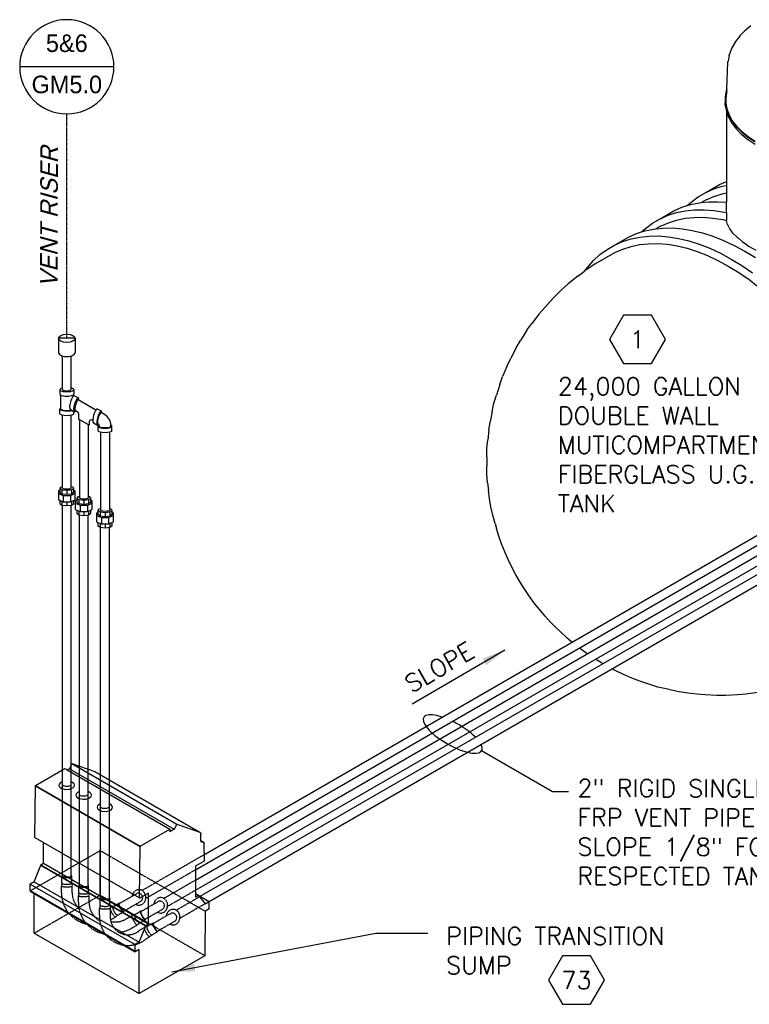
# Model space of a CAD drawing. Extents: x -19547 to -11561, y 2096 to 5601.
# Tile 98 of 168: x -14397 to -14024, y 2593 to 3097. Entities that reach past the tile are written whole.
import ezdxf
from ezdxf.enums import TextEntityAlignment as Align

# ---------------------------------------------------------------- set-up
doc = ezdxf.new("R2010")
doc.units = 0
doc.header["$MEASUREMENT"] = 0
doc.linetypes.add('CENTER1', pattern=[0.6625, 0.5, -0.075, 0.0125, -0.075])
doc.linetypes.add('HIDDEN2', pattern=[0.28125, 0.1875, -0.09375])
doc.layers.get('0').update_dxf_attribs({"linetype": 'CONTINUOUS'})
doc.layers.get('DEFPOINTS').update_dxf_attribs({"linetype": 'CONTINUOUS'})
for name, color, linetype in [('CENTERLINE', 3, 'CENTER1'), ('PIPING-VENT-ISO', 3, 'CONTINUOUS'), ('TAG', 3, 'CONTINUOUS'), ('TANK-SLOPE', 2, 'CONTINUOUS'), ('TEXT', 3, 'CONTINUOUS')]:
    doc.layers.add(name, color=color, linetype=linetype)
doc.styles.add('ISO1', font='SIMPFRAC.shx', dxfattribs={"width": 0.85, "oblique": 15})
doc.styles.add('SIMPFRAC', font='simpfrac')
doc.styles.add('SIMPLEX', font='simplex')
doc.dimstyles.new('DIM96', dxfattribs={"dimscale": 96, "dimtxt": 0.125, "dimasz": 0.125, "dimexe": 0.0625, "dimexo": 0.0625, "dimgap": 0.0625, "dimtad": 1, "dimdec": 4, "dimzin": 3, "dimdsep": 46, "dimlunit": 4, "dimtxsty": 'SIMPLEX', "dimcen": 0, "dimdle": 0.0625, "dimclrd": 3, "dimclre": 3, "dimclrt": 3, "dimadec": 0, "dimazin": 0, "dimtfac": 1, "dimtdec": 4, "dimtmove": 2, "dimatfit": 3, "dimfxl": 1, "dimfrac": 2, "dimtolj": 1, "dimtzin": 0, "dimarcsym": 0})

# ---------------------------------------------------------------- blocks, each defined once
blk = doc.blocks.new('HEX')
at = {"color": 3}
blk.add_lwpolyline([(-0.0577, 0.1), (-0.1155, 0), (-0.0577, -0.1), (0.0577, -0.1), (0.1155, 0), (0.0577, 0.1)], close=True, dxfattribs=at)
at = {"color": 3, "style": 'SIMPLEX'}
blk.add_attdef('D#', text='', height=0.08, dxfattribs=at).set_placement((0, 0), align=Align.MIDDLE)
blk = doc.blocks.new('KEY-DETAIL')
blk.add_line((-0.1911, 0), (0.1911, 0))
blk.add_circle((0, 0), 0.1911)
at = {"style": 'SIMPFRAC'}
for tag, p in [('DETAIL', (0, 0.1314)), ('SHEET', (0, -0.0358))]:
    blk.add_attdef(tag, text='', height=0.0781, dxfattribs=at).set_placement(p, align=Align.TOP_CENTER)
blk = doc.blocks.new('A$C17DD2323')
for p, q in [((-34.48, 117.87), (-35.8, 115.21)), ((-34.48, 117.87), (-22.7, 113.73)), ((-34.48, 117.87), (19.26, 86.85)), ((-53.19, 106.58), (-38.12, 115.28)), ((-38.12, 115.28), (-36.9, 114.58)), ((-35.8, 115.21), (-36.9, 114.58)), ((-36.9, 114.58), (15.62, 84.25)), ((-35.8, 115.21), (17.94, 84.19)), ((-22.7, 113.73), (-22.62, 113.69)), ((-22.7, 113.73), (31.04, 82.7)), ((-22.62, 113.69), (31.12, 82.67)), ((-53.54, 80.05), (-53.19, 106.38)), ((-53.19, 106.38), (-53.19, 106.58)), ((-53.19, 106.58), (0.55, 75.56)), ((-53.19, 106.38), (0.55, 75.35)), ((19.26, 86.85), (17.94, 84.19)), ((19.26, 86.85), (31.04, 82.7)), ((0.55, 75.56), (15.62, 84.25)), ((15.62, 84.25), (15.62, 82.85)), ((17.94, 84.19), (15.62, 82.85)), ((31.04, 82.7), (31.12, 82.67)), ((31.12, 82.67), (31.2, 82.62)), ((31.2, 82.62), (31.27, 82.57)), ((31.27, 82.57), (31.33, 82.5)), ((31.33, 82.5), (31.39, 82.43)), ((31.39, 82.43), (31.43, 82.35)), ((31.43, 82.35), (31.48, 82.26)), ((31.48, 82.26), (31.51, 82.16)), ((31.51, 82.16), (31.54, 82.06)), ((31.52, 78.45), (31.57, 81.71)), ((31.54, 82.06), (31.56, 81.95)), ((31.56, 81.95), (31.57, 81.83)), ((31.57, 81.83), (31.57, 81.71)), ((-53.54, 80.05), (-49.01, 77.43)), ((-49.01, 66.81), (-49.01, 77.43)), ((-49.01, 77.43), (0.2, 49.02)), ((31.51, 78), (31.52, 78.45)), ((31.51, 78), (33.28, 77.44)), ((31.52, 78.45), (33.28, 77.44)), ((33.02, 76.91), (33.28, 77.44)), ((33.02, 76.91), (33.33, 67.94)), ((0.2, 49.02), (0.55, 75.35)), ((0.55, 75.35), (0.55, 75.56)), ((0.55, 75.35), (0.56, 75.15)), ((0.55, 75.15), (0.55, 75.35)), ((0.56, 75.15), (0.55, 75.15)), ((0.55, 75.15), (0.56, 75.15)), ((0.55, 75.15), (0.55, 75.15)), ((-53.79, 57.33), (-50.43, 65.76)), ((-50.43, 65.99), (-49.01, 66.81)), ((-50.43, 65.78), (-50.43, 65.99)), ((-50.43, 65.99), (3.31, 34.96)), ((-50.43, 65.76), (-50.43, 65.78)), ((-50.43, 65.78), (3.31, 34.76)), ((-50.43, 65.76), (3.31, 34.73)), ((-49.01, 66.81), (4.73, 35.78)), ((33.33, 67.94), (28.77, 65.3)), ((28.77, 65.3), (28.78, 51.3)), ((-53.79, 57.33), (-55.87, 56.13)), ((-55.86, 52.77), (-55.87, 56.13)), ((-55.87, 56.13), (-2.13, 25.1)), ((-53.79, 57.33), (-0.05, 26.3)), ((-55.86, 52.77), (-55.86, 52.45)), ((-55.86, 52.77), (-2.12, 21.74)), ((-55.86, 52.45), (-53.76, 51.23)), ((-53.74, 31.03), (-53.76, 51.23)), ((-53.76, 51.23), (-2.12, 21.42)), ((4.73, 51.43), (0.38, 48.92)), ((4.73, 35.78), (4.73, 51.43)), ((28.78, 51.3), (35.83, 47.23)), ((28.78, 51.3), (28.78, 51.25)), ((28.78, 51.25), (30.4, 50.31)), ((28.78, 51.25), (28.78, 49.38)), ((0.38, 48.92), (0.2, 49.02)), ((30.4, 50.31), (28.78, 49.38)), ((30.4, 50.31), (33.75, 46.03)), ((33.75, 46.03), (35.83, 47.23)), ((35.83, 43.47), (35.83, 47.23)), ((33.71, 42.24), (33.68, 19.37)), ((35.83, 43.47), (33.71, 42.24)), ((3.31, 34.96), (4.73, 35.78)), ((-53.74, 31.03), (0, 0)), ((-0.05, 26.3), (3.31, 34.73)), ((3.31, 34.76), (3.31, 34.96)), ((3.31, 34.73), (3.31, 34.76)), ((-0.05, 26.3), (-2.13, 25.1)), ((-2.12, 21.74), (-2.13, 25.1)), ((-0.02, 22.63), (-2.12, 21.42)), ((-2.12, 21.74), (-2.12, 21.42)), ((0, 0), (-0.02, 22.63)), ((33.68, 19.37), (0, 0))]:
    blk.add_line(p, q)
at = {"color": 252, "linetype": 'HIDDEN2'}
for p, q in [((-55.86, 52.67), (-20.06, 73.27)), ((-20.06, 50.4), (-20.06, 73.27)), ((33.68, 42.24), (-20.06, 73.27)), ((-53.74, 31.03), (-20.06, 50.4)), ((33.68, 19.37), (-20.06, 50.4))]:
    blk.add_line(p, q, dxfattribs=at)
blk = doc.blocks.new('8-10 TANKS')
for p, q in [((-180.09, 35.91), (-181.63, 34.69)), ((-182.98, 33.33), (-184.04, 31.95)), ((-182.98, 33.33), (-182.93, 33.38)), ((-181.63, 34.69), (-182.93, 33.38)), ((-185.02, 30.25), (-184.98, 30.31)), ((-184.17, 31.76), (-184.98, 30.31)), ((-184.17, 31.76), (-184.13, 31.82)), ((-184.13, 31.82), (-184.09, 31.89)), ((-184.09, 31.89), (-184.04, 31.95)), ((-185.68, 28.38), (-185.96, 26.86)), ((-185.68, 28.38), (-185.67, 28.46)), ((-185.67, 28.46), (-185.65, 28.53)), ((-185.65, 28.53), (-185.63, 28.61)), ((-185.63, 28.61), (-185.6, 28.68)), ((-185.08, 30.1), (-185.6, 28.68)), ((-185.08, 30.1), (-185.05, 30.17)), ((-185.05, 30.17), (-185.02, 30.25)), ((-186.27, 19.75), (-185.98, 26.7)), ((-185.98, 26.7), (-185.97, 26.78)), ((-185.97, 26.78), (-185.96, 26.86)), ((-186.43, 19.33), (-186.71, 17.76)), ((-186.71, 17.76), (-186.71, 16.19)), ((-186.3, 19.13), (-186.55, 17.76)), ((-186.55, 17.76), (-186.55, 16.2)), ((-186.27, 19.75), (-186.43, 19.33)), ((-186.36, 17.75), (-186.3, 19.13)), ((-186.3, 19.13), (-186.27, 19.75)), ((-186.71, 16.19), (-186.43, 14.63)), ((-186.67, 15.59), (-186.71, 16.19)), ((-186.67, 15.57), (-186.67, 15.59)), ((-186.67, 15.57), (-186.39, 14.02)), ((-186.55, 16.2), (-186.27, 14.64)), ((-186.43, 14.63), (-185.86, 13.09)), ((-186.39, 14.02), (-186.39, 14.02)), ((-186.39, 14.02), (-186.39, 14)), ((-186.39, 14.02), (-186.39, -3.93)), ((-186.38, 13.98), (-186.39, 14)), ((-186.38, 13.98), (-185.81, 12.44)), ((-186.27, 14.64), (-185.7, 13.11)), ((-185.86, 13.09), (-185.02, 11.59)), ((-185.7, 13.11), (-184.87, 11.62)), ((-185.8, 12.42), (-185.81, 12.44)), ((-185.8, 12.42), (-184.96, 10.92)), ((-185.02, 11.59), (-183.91, 10.15)), ((-184.94, 10.9), (-184.96, 10.92)), ((-184.94, 10.9), (-183.84, 9.47)), ((-184.87, 11.62), (-183.76, 10.2)), ((-183.91, 10.15), (-182.55, 8.79)), ((-183.76, 10.2), (-182.41, 8.84)), ((-183.84, 9.47), (-182.48, 8.11)), ((-182.55, 8.79), (-180.95, 7.52)), ((-182.46, 8.09), (-182.48, 8.11)), ((-182.46, 8.09), (-180.87, 6.82)), ((-182.41, 8.84), (-180.82, 7.58)), ((-180.82, 7.58), (-179.01, 6.41)), ((-180.95, 7.52), (-179.12, 6.35)), ((-180.85, 6.81), (-180.87, 6.82)), ((-180.85, 6.81), (-179.03, 5.65)), ((-191.69, -6.75), (-188.16, -4.71)), ((-188.16, -4.71), (-186.39, -3.93)), ((-187.47, -5.16), (-186.39, -4.93)), ((-186.39, -3.93), (-186.39, -4.93)), ((-186.39, -4.93), (-186.39, -6.86)), ((-193.63, -7.87), (-191.69, -6.75)), ((-191.69, -6.75), (-189.64, -5.85)), ((-189.64, -5.85), (-187.47, -5.16)), ((-189.58, -7.75), (-187.48, -7.08)), ((-187.48, -7.08), (-186.39, -6.86)), ((-186.39, -6.86), (-186.39, -9.27)), ((-196.46, -10.12), (-195.44, -9.19)), ((-196.46, -10.12), (-195.61, -9.85)), ((-195.61, -9.85), (-193.34, -9.38)), ((-195.44, -9.19), (-193.63, -7.87)), ((-193.34, -9.38), (-192.77, -9.32)), ((-191.58, -8.63), (-192.77, -9.32)), ((-192.77, -9.32), (-190.99, -9.13)), ((-191.58, -8.63), (-189.58, -7.75)), ((-190.99, -9.13), (-188.55, -9.11)), ((-188.55, -9.11), (-186.39, -9.27)), ((-186.39, -11.91), (-186.39, -9.27)), ((-203.36, -13.49), (-199.82, -11.44)), ((-203.36, -13.49), (-201.3, -12.58)), ((-201.3, -12.58), (-199.14, -11.89)), ((-199.82, -11.44), (-197.77, -10.54)), ((-199.14, -11.89), (-196.88, -11.42)), ((-197.77, -10.54), (-196.46, -10.12)), ((-196.88, -11.42), (-194.52, -11.17)), ((-194.52, -11.17), (-192.08, -11.15)), ((-192.08, -11.15), (-189.57, -11.34)), ((-189.57, -11.34), (-186.99, -11.76)), ((-186.99, -11.76), (-186.39, -11.91)), ((-186.39, -11.91), (-186.39, -13.88)), ((-207.1, -15.93), (-205.29, -14.6)), ((-205.29, -14.6), (-203.36, -13.49)), ((-203.25, -15.37), (-201.25, -14.49)), ((-201.25, -14.49), (-199.15, -13.82)), ((-199.15, -13.82), (-196.95, -13.36)), ((-196.95, -13.36), (-194.65, -13.12)), ((-194.65, -13.12), (-192.28, -13.1)), ((-192.28, -13.1), (-189.84, -13.29)), ((-189.84, -13.29), (-187.33, -13.69)), ((-187.33, -13.69), (-186.38, -13.92)), ((-186.38, -13.92), (-186.39, -13.88)), ((-186.11, -14.96), (-186.38, -13.92)), ((-186.05, -15.05), (-186.11, -14.96)), ((-185.55, -16.05), (-186.05, -15.05)), ((-211.49, -18.18), (-209.44, -17.28)), ((-209.44, -17.28), (-208.12, -16.86)), ((-208.12, -16.86), (-207.1, -15.93)), ((-208.12, -16.86), (-207.27, -16.59)), ((-207.27, -16.59), (-205.01, -16.12)), ((-205.01, -16.12), (-204.44, -16.06)), ((-203.25, -15.37), (-204.44, -16.06)), ((-204.44, -16.06), (-202.65, -15.87)), ((-202.65, -15.87), (-200.21, -15.84)), ((-200.21, -15.84), (-197.7, -16.04)), ((-197.7, -16.04), (-195.13, -16.45)), ((-195.13, -16.45), (-192.5, -17.09)), ((-192.5, -17.09), (-189.83, -17.94)), ((-184.98, -16.76), (-185.55, -16.05)), ((-184.72, -17.14), (-184.98, -16.76)), ((-184.72, -17.14), (-183.62, -18.23)), ((-215.03, -20.22), (-211.49, -18.18)), ((-215.03, -20.22), (-212.97, -19.32)), ((-212.97, -19.32), (-210.81, -18.63)), ((-210.81, -18.63), (-208.54, -18.16)), ((-210.81, -20.56), (-208.61, -20.1)), ((-208.61, -20.1), (-206.32, -19.86)), ((-208.54, -18.16), (-206.19, -17.91)), ((-206.32, -19.86), (-203.95, -19.83)), ((-206.19, -17.91), (-203.75, -17.88)), ((-203.95, -19.83), (-201.5, -20.02)), ((-203.75, -17.88), (-201.24, -18.08)), ((-201.5, -20.02), (-199, -20.43)), ((-201.24, -18.08), (-198.66, -18.5)), ((-198.66, -18.5), (-196.03, -19.13)), ((-196.03, -19.13), (-193.36, -19.98)), ((-193.36, -19.98), (-190.66, -21.05)), ((-189.83, -17.94), (-187.12, -19.01)), ((-187.12, -19.01), (-184.4, -20.29)), ((-183.62, -18.23), (-183.4, -18.4)), ((-183.4, -18.4), (-182.27, -19.35)), ((-182.27, -19.35), (-181.33, -19.98)), ((-181.33, -19.98), (-180.69, -20.46)), ((-220.45, -24.19), (-218.77, -22.67)), ((-219.99, -25.04), (-214.92, -22.11)), ((-218.77, -22.67), (-216.96, -21.34)), ((-216.96, -21.34), (-215.03, -20.22)), ((-214.92, -22.11), (-212.92, -21.23)), ((-212.92, -21.23), (-210.81, -20.56)), ((-199, -20.43), (-196.44, -21.05)), ((-196.44, -21.05), (-193.84, -21.87)), ((-193.84, -21.87), (-191.21, -22.91)), ((-190.66, -21.05), (-187.93, -22.33)), ((-187.93, -22.33), (-185.2, -23.81)), ((-184.4, -20.29), (-181.66, -21.77)), ((-181.66, -21.77), (-178.92, -23.44)), ((-180.69, -20.46), (-178.89, -21.55)), ((-219.99, -25.04), (-222.64, -26.85)), ((-221.99, -25.92), (-220.45, -24.19)), ((-191.21, -22.91), (-188.56, -24.15)), ((-188.56, -24.15), (-185.9, -25.59)), ((-185.2, -23.81), (-182.46, -25.49)), ((-224.39, -28.14), (-222.69, -26.89)), ((-222.69, -26.89), (-221.99, -25.92)), ((-222.69, -26.89), (-222.64, -26.85)), ((-185.9, -25.59), (-183.24, -27.23)), ((-183.24, -27.23), (-180.59, -29.05)), ((-182.46, -25.49), (-179.73, -27.36)), ((-228.49, -31.62), (-226.88, -30.15)), ((-224.39, -28.14), (-226.88, -30.15)), ((-180.59, -29.05), (-177.96, -31.05)), ((-228.49, -31.62), (-230.79, -33.81)), ((-234.33, -37.79), (-230.79, -33.81)), ((-234.33, -37.79), (-236.22, -40.29)), ((-237.49, -42.04), (-236.22, -40.29)), ((-237.49, -42.04), (-239.13, -44.65)), ((-240.23, -46.51), (-239.13, -44.65)), ((-240.23, -46.51), (-241.62, -49.2)), ((-242.55, -51.15), (-241.62, -49.2)), ((-242.55, -51.15), (-243.68, -53.88)), ((-244.44, -55.89), (-243.68, -53.88)), ((-244.44, -55.89), (-245.29, -58.63)), ((-245.9, -60.68), (-245.29, -58.63)), ((-246.37, -62.85), (-246.92, -65.45)), ((-246.37, -62.85), (-245.9, -60.68)), ((-247.24, -67.62), (-246.92, -65.45)), ((-247.24, -67.62), (-247.52, -70.14)), ((-247.7, -72.27), (-247.52, -70.14)), ((-247.76, -74.48), (-247.7, -72.27)), ((-247.76, -74.48), (-247.77, -76.75)), ((-247.71, -78.89), (-247.77, -76.75)), ((-247.54, -81.08), (-247.71, -78.89)), ((-247.54, -81.08), (-247.3, -83.04)), ((-247.04, -85.12), (-247.3, -83.04)), ((-246.67, -87.24), (-247.04, -85.12)), ((-246.2, -89.39), (-246.67, -87.24)), ((-245.62, -91.55), (-246.2, -89.39)), ((-245.62, -91.55), (-245.27, -92.78)), ((-244.65, -94.78), (-245.27, -92.78)), ((-243.95, -96.78), (-244.65, -94.78)), ((-243.16, -98.78), (-243.95, -96.78)), ((-242.29, -100.77), (-243.16, -98.78)), ((-241.33, -102.74), (-242.29, -100.77)), ((-240.31, -104.67), (-241.33, -102.74)), ((-239.21, -106.58), (-240.31, -104.67)), ((-238.04, -108.43), (-239.21, -106.58)), ((-236.82, -110.24), (-238.04, -108.43)), ((-235.53, -111.99), (-236.82, -110.24)), ((-234.2, -113.67), (-235.53, -111.99)), ((-232.81, -115.29), (-234.2, -113.67)), ((-231.39, -116.82), (-232.81, -115.29)), ((-230.5, -117.74), (-231.39, -116.82)), ((-228.91, -119.32), (-230.5, -117.74)), ((-227.29, -120.8), (-228.91, -119.32)), ((-225.94, -121.93), (-227.29, -120.8)), ((-223.97, -123.45), (-224.02, -123.41)), ((-222.39, -124.63), (-223.97, -123.45)), ((-222.01, -124.9), (-222.39, -124.63)), ((-218.76, -127), (-219.92, -126.29)), ((-217.99, -127.44), (-218.76, -127)), ((-214.84, -129.18), (-215.7, -128.72)), ((-212.91, -130.09), (-214.84, -129.18)), ((-210.58, -131.11), (-212.91, -130.09)), ((-208.55, -131.91), (-210.58, -131.11)), ((-206.02, -132.74), (-208.55, -131.91)), ((-203.91, -133.41), (-206.02, -132.74)), ((-201.82, -133.92), (-203.91, -133.41)), ((-199.03, -134.55), (-201.82, -133.92)), ((-196.9, -134.89), (-199.03, -134.55)), ((-193.98, -135.28), (-196.9, -134.89)), ((-191.82, -135.45), (-193.98, -135.28)), ((-188.8, -135.59), (-191.82, -135.45)), ((-186.64, -135.57), (-188.8, -135.59)), ((-183.56, -135.45), (-186.64, -135.57)), ((-181.41, -135.22), (-183.56, -135.45)), ((-178.3, -134.84), (-181.41, -135.22))]:
    blk.add_line(p, q)

msp = doc.modelspace()

# ---------------------------------------------------------------- linework, layer by layer
at = {"layer": 'CENTERLINE', "color": 3, "linetype": 'CENTER1'}
msp.add_line((-14373.13, 2934.09, 0), (-14373.13, 3049.04, 0), dxfattribs=at)
at = {"layer": 'DEFPOINTS'}
msp.add_line((-14368.81, 2934.09, 0), (-14377.44, 2934.09, 0), dxfattribs=at)
at = {"layer": 'PIPING-VENT-ISO'}
for p, q in [((-14302.95, 2669.55, 0), (-13752.13, 2987.7, 0)), ((-14307.27, 2661.86, 0), (-13750.34, 2983.54, 0)), ((-14307.26, 2656.57, 0), (-13746.53, 2980.45, 0)), ((-14307.26, 2651.38, 0), (-13741.18, 2978.35, 0)), ((-14304.79, 2648.26, 0), (-13738.03, 2975.62, 0)), ((-14300.29, 2645.67, 0), (-13738.03, 2970.43, 0)), ((-14377.44, 2934.09, 0), (-14377.44, 2926.9, 0)), ((-14368.81, 2934.09, 0), (-14368.81, 2926.9, 0)), ((-14375.38, 2907.81, 0), (-14375.38, 2925.05, 0)), ((-14370.88, 2907.81, 0), (-14370.88, 2925.05, 0)), ((-14376.69, 2907.81, 0), (-14376.69, 2905.49, 0)), ((-14369.57, 2907.81, 0), (-14369.57, 2905.49, 0)), ((-14376.11, 2897.8, 0), (-14376.11, 2904.91, 0)), ((-14370.15, 2904.82, 0), (-14370.15, 2904.9, 0)), ((-14367.27, 2903.53, 0), (-14369.28, 2904.69, 0)), ((-14358.2, 2897.35, 0), (-14367.36, 2902.64, 0)), ((-14376.69, 2895.49, 0), (-14376.69, 2897.8, 0)), ((-14371.32, 2897.64, 0), (-14369.31, 2896.48, 0)), ((-14369.57, 2895.49, 0), (-14369.57, 2896.65, 0)), ((-14368.92, 2897.21, 0), (-14367.67, 2896.48, 0)), ((-14367.17, 2895.62, 0), (-14367.17, 2892.73, 0)), ((-14355.39, 2896.71, 0), (-14357.39, 2897.87, 0)), ((-14353.84, 2895.09, 0), (-14355.52, 2896.07, 0)), ((-14375.38, 2857.4, 0), (-14375.38, 2894.64, 0)), ((-14370.88, 2857.36, 0), (-14370.88, 2894.64, 0)), ((-14361.68, 2889.56, 0), (-14367.17, 2892.73, 0)), ((-14366.67, 2892.44, 0), (-14366.67, 2852.34, 0)), ((-14361.68, 2891.29, 0), (-14361.68, 2889.56, 0)), ((-14360.18, 2892.16, 0), (-14359.8, 2891.94, 0)), ((-14359.43, 2890.82, 0), (-14357.43, 2889.66, 0)), ((-14356.8, 2889.97, 0), (-14357.23, 2890.22, 0)), ((-14362.18, 2889.85, 0), (-14362.18, 2852.33, 0)), ((-14357.12, 2886.77, 0), (-14357.12, 2889.09, 0)), ((-14356.55, 2889.09, 0), (-14356.55, 2889.54, 0)), ((-14355.81, 2885.93, 0), (-14355.81, 2846.05, 0)), ((-14351.32, 2885.93, 0), (-14351.32, 2846.05, 0)), ((-14350.59, 2889.09, 0), (-14350.59, 2889.46, 0)), ((-14350.01, 2886.77, 0), (-14350.01, 2889.09, 0)), ((-14375.61, 2856.52, 0), (-14375.61, 2854.47, 0)), ((-14373.13, 2856.22, 0), (-14373.13, 2854.17, 0)), ((-14370.65, 2856.52, 0), (-14370.65, 2854.47, 0)), ((-14375.61, 2850.64, 0), (-14375.61, 2848.68, 0)), ((-14375, 2853.61, 0), (-14375, 2850.38, 0)), ((-14373.13, 2850.38, 0), (-14373.13, 2848.38, 0)), ((-14371.26, 2853.61, 0), (-14371.26, 2850.38, 0)), ((-14370.65, 2850.64, 0), (-14370.65, 2848.68, 0)), ((-14366.9, 2851.49, 0), (-14366.9, 2849.44, 0)), ((-14364.43, 2851.19, 0), (-14364.43, 2849.14, 0)), ((-14361.95, 2851.49, 0), (-14361.95, 2849.44, 0)), ((-14375.38, 2705.19, 0), (-14375.38, 2848.65, 0)), ((-14370.88, 2705.28, 0), (-14370.88, 2848.65, 0)), ((-14366.9, 2845.61, 0), (-14366.9, 2843.65, 0)), ((-14366.29, 2848.58, 0), (-14366.29, 2845.36, 0)), ((-14364.43, 2845.36, 0), (-14364.43, 2843.35, 0)), ((-14362.56, 2848.58, 0), (-14362.56, 2845.36, 0)), ((-14361.95, 2845.61, 0), (-14361.95, 2843.65, 0)), ((-14356.05, 2845.21, 0), (-14356.05, 2843.16, 0)), ((-14353.57, 2844.91, 0), (-14353.57, 2842.86, 0)), ((-14351.09, 2845.21, 0), (-14351.09, 2843.16, 0)), ((-14366.67, 2700.16, 0), (-14366.67, 2843.62, 0)), ((-14362.18, 2700.29, 0), (-14362.18, 2843.62, 0)), ((-14355.44, 2842.3, 0), (-14355.44, 2839.07, 0)), ((-14351.7, 2842.3, 0), (-14351.7, 2839.07, 0)), ((-14356.05, 2839.33, 0), (-14356.05, 2837.37, 0)), ((-14355.82, 2693.88, 0), (-14355.82, 2837.34, 0)), ((-14353.57, 2839.07, 0), (-14353.57, 2837.07, 0)), ((-14351.32, 2694, 0), (-14351.32, 2837.34, 0)), ((-14351.09, 2839.33, 0), (-14351.09, 2837.37, 0))]:
    msp.add_line(p, q, dxfattribs=at)
at = {"layer": 'PIPING-VENT-ISO', "color": 252, "linetype": 'HIDDEN2'}
for p, q in [((-14375.38, 2658.6, 0), (-14375.38, 2705.19, 0)), ((-14370.88, 2658.6, 0), (-14370.88, 2705.28, 0)), ((-14366.67, 2653.57, 0), (-14366.67, 2700.13, 0)), ((-14362.18, 2653.57, 0), (-14362.18, 2700.29, 0)), ((-14355.82, 2647.29, 0), (-14355.82, 2693.85, 0)), ((-14351.32, 2647.29, 0), (-14351.32, 2694, 0)), ((-14334.63, 2651.25, 0), (-14302.82, 2669.62, 0)), ((-14375.63, 2655.1, 0), (-14375.63, 2658.6, 0)), ((-14370.63, 2655.1, 0), (-14370.63, 2658.6, 0)), ((-14332.68, 2647.18, 0), (-14307.27, 2661.86, 0)), ((-14375.63, 2655.1, 0), (-14375.88, 2653.6, 0)), ((-14375.88, 2650.1, 0), (-14375.88, 2653.6, 0)), ((-14370.63, 2655.1, 0), (-14370.38, 2653.6, 0)), ((-14370.38, 2650.1, 0), (-14370.38, 2653.6, 0)), ((-14366.98, 2650.14, 0), (-14366.98, 2653.64, 0)), ((-14361.98, 2650.14, 0), (-14361.98, 2653.64, 0)), ((-14323.5, 2647.19, 0), (-14307.26, 2656.57, 0)), ((-14366.98, 2650.14, 0), (-14367.23, 2648.64, 0)), ((-14367.23, 2645.14, 0), (-14367.23, 2648.64, 0)), ((-14361.98, 2650.14, 0), (-14361.73, 2648.64, 0)), ((-14361.73, 2645.14, 0), (-14361.73, 2648.64, 0)), ((-14346.37, 2644.47, 0), (-14337.22, 2649.75, 0)), ((-14321.56, 2643.13, 0), (-14307.26, 2651.38, 0)), ((-14317.15, 2641.12, 0), (-14305.14, 2648.06, 0)), ((-14356.07, 2643.79, 0), (-14356.32, 2642.29, 0)), ((-14356.07, 2643.79, 0), (-14356.07, 2647.29, 0)), ((-14351.07, 2643.79, 0), (-14351.07, 2647.29, 0)), ((-14351.07, 2643.79, 0), (-14350.82, 2642.29, 0)), ((-14349.55, 2642.92, 0), (-14346.52, 2644.67, 0)), ((-14344.15, 2640.56, 0), (-14334.85, 2645.93, 0)), ((-14335.25, 2640.41, 0), (-14326.09, 2645.7, 0)), ((-14315.2, 2637.06, 0), (-14302.34, 2644.49, 0)), ((-14356.32, 2638.79, 0), (-14356.32, 2642.29, 0)), ((-14349.55, 2642.92, 0), (-14350.85, 2642.43, 0)), ((-14350.82, 2638.79, 0), (-14350.82, 2642.29, 0)), ((-14347.06, 2638.59, 0), (-14348.23, 2637.62, 0)), ((-14347.06, 2638.59, 0), (-14344.02, 2640.34, 0)), ((-14342.85, 2636.59, 0), (-14339.82, 2638.34, 0)), ((-14338.4, 2638.88, 0), (-14339.82, 2638.34, 0)), ((-14338.4, 2638.88, 0), (-14335.37, 2640.63, 0)), ((-14333, 2636.52, 0), (-14323.73, 2641.87, 0)), ((-14328.89, 2634.34, 0), (-14319.74, 2639.63, 0)), ((-14350.77, 2636.15, 0), (-14348.23, 2637.62, 0)), ((-14340.1, 2631.83, 0), (-14337.07, 2633.58, 0)), ((-14335.9, 2634.55, 0), (-14337.08, 2633.58, 0)), ((-14335.9, 2634.55, 0), (-14332.87, 2636.3, 0)), ((-14332.05, 2632.81, 0), (-14329.01, 2634.56, 0)), ((-14326.64, 2630.45, 0), (-14317.37, 2635.8, 0)), ((-14335.42, 2631.15, 0), (-14333.47, 2632.27, 0)), ((-14332.05, 2632.81, 0), (-14333.47, 2632.27, 0)), ((-14329.55, 2628.48, 0), (-14330.72, 2627.52, 0)), ((-14329.55, 2628.48, 0), (-14326.52, 2630.23, 0)), ((-14332.23, 2626.63, 0), (-14330.72, 2627.51, 0))]:
    msp.add_line(p, q, dxfattribs=at)
at = {"layer": 'PIPING-VENT-ISO', "elevation": 0}
for points in [[(-14376.73, 2856.21), (-14377.47, 2855.9), (-14377.47, 2854.62), (-14375, 2853.61), (-14371.26, 2853.61), (-14368.79, 2854.62), (-14368.79, 2855.9), (-14369.54, 2856.21)], [(-14375.38, 2857.97), (-14376.23, 2857.83), (-14376.73, 2857.31), (-14375.61, 2856.52), (-14373.13, 2856.22), (-14370.65, 2856.52), (-14369.54, 2857.31), (-14370.04, 2857.83), (-14370.88, 2857.97)], [(-14376.73, 2857.31), (-14376.73, 2855.26), (-14375.61, 2854.47), (-14373.13, 2854.17), (-14370.65, 2854.47), (-14369.54, 2855.26), (-14369.54, 2857.31)], [(-14377.47, 2854.62), (-14377.47, 2851.42), (-14375, 2850.38), (-14371.26, 2850.38), (-14368.79, 2851.42), (-14368.79, 2854.62)], [(-14376.73, 2851.11), (-14376.73, 2849.47), (-14375.61, 2848.68), (-14373.13, 2848.38), (-14370.65, 2848.68), (-14369.54, 2849.47), (-14369.54, 2851.11)], [(-14368.02, 2851.18), (-14368.77, 2850.88), (-14368.77, 2849.59), (-14366.29, 2848.58), (-14362.56, 2848.58), (-14360.09, 2849.59), (-14360.09, 2850.88), (-14360.83, 2851.18)], [(-14366.67, 2852.94), (-14367.52, 2852.81), (-14368.02, 2852.29), (-14366.9, 2851.49), (-14364.43, 2851.19), (-14361.95, 2851.49), (-14360.83, 2852.29), (-14361.33, 2852.81), (-14362.18, 2852.94)], [(-14368.02, 2852.29), (-14368.02, 2850.24), (-14366.9, 2849.44), (-14364.43, 2849.14), (-14361.95, 2849.44), (-14360.83, 2850.24), (-14360.83, 2852.29)], [(-14368.77, 2849.59), (-14368.77, 2846.4), (-14366.29, 2845.36), (-14362.56, 2845.36), (-14360.09, 2846.4), (-14360.09, 2849.59)], [(-14368.02, 2846.08), (-14368.02, 2844.44), (-14366.9, 2843.65), (-14364.43, 2843.35), (-14361.95, 2843.65), (-14360.83, 2844.44), (-14360.83, 2846.08)], [(-14357.16, 2844.9), (-14357.91, 2844.59), (-14357.91, 2843.31), (-14355.44, 2842.3), (-14351.7, 2842.3), (-14349.23, 2843.31), (-14349.23, 2844.59), (-14349.98, 2844.9)], [(-14355.82, 2846.66), (-14356.67, 2846.52), (-14357.16, 2846), (-14356.05, 2845.21), (-14353.57, 2844.91), (-14351.09, 2845.21), (-14349.98, 2846), (-14350.47, 2846.52), (-14351.32, 2846.66)], [(-14357.16, 2846), (-14357.16, 2843.95), (-14356.05, 2843.16), (-14353.57, 2842.86), (-14351.09, 2843.16), (-14349.98, 2843.95), (-14349.98, 2846)], [(-14357.91, 2843.31), (-14357.91, 2840.11), (-14355.44, 2839.07), (-14351.7, 2839.07), (-14349.23, 2840.11), (-14349.23, 2843.31)], [(-14357.16, 2839.8), (-14357.16, 2838.16), (-14356.05, 2837.37), (-14353.57, 2837.07), (-14351.09, 2837.37), (-14349.98, 2838.16), (-14349.98, 2839.8)]]:
    msp.add_lwpolyline(points, dxfattribs=at)
at = {"layer": 'PIPING-VENT-ISO'}
for centre, radius, start, end in [((-14369.65, 2904.82, 0), 0.5, 180, 240), ((-14357.09, 2889.46, 0), 6.5, 360, 60), ((-14357.05, 2889.54, 0), 0.5, 360, 60)]:
    msp.add_arc(centre, radius, start, end, dxfattribs=at)
at = {"layer": 'PIPING-VENT-ISO', "extrusion": (1.26039e-08, 6.61824e-21, 1)}
msp.add_arc((-14368.17, 2895.62, 0), 1, 0, 60, dxfattribs=at)
at = {"layer": 'PIPING-VENT-ISO', "extrusion": (1.26039e-08, 0, 1)}
msp.add_arc((-14360.68, 2891.29, 0), 1, 60, 180, dxfattribs=at)
at = {"layer": 'PIPING-VENT-ISO', "color": 252, "linetype": 'HIDDEN2'}
for centre, radius, start, end in [((-14359.49, 2650.06, 0), 16.39, 179.8534, 257.897), ((-14359.48, 2650.06, 0), 10.9, 179.8311, 226.7819), ((-14336.62, 2647.48, 0), 2.35, 318.7472, 104.6215), ((-14350.73, 2645.14, 0), 16.5, 180, 260.6403), ((-14350.73, 2645.14, 0), 11, 180, 240.0978), ((-14325.5, 2643.42, 0), 2.35, 318.7472, 104.6215), ((-14341.78, 2637.66, 0), 14.58, 175.5454, 310.8967), ((-14341.79, 2637.65, 0), 9.1, 172.837, 314.3939), ((-14319.14, 2637.35, 0), 2.35, 318.7472, 104.6215), ((-14348.35, 2646.12, 0), 11, 258.1762, 299.9469), ((-14348.34, 2646.13, 0), 16.5, 277.0506, 299.9471)]:
    msp.add_arc(centre, radius, start, end, dxfattribs=at)
at = {"layer": 'PIPING-VENT-ISO'}
msp.add_ellipse((-14373.13, 2934.09, 0), major_axis=(-4.32, 0), ratio=0.5, dxfattribs=at)
for centre, major_axis, ratio, start_param, end_param in [((-14373.13, 2926.9, 0), (-4.32, 0), 0.5, 0, 3.141593), ((-14373.13, 2907.81, 0), (-3.56, 0), 0.304772, 5.396217, 10.311746), ((-14373.13, 2905.49, 0), (-3.56, 0), 0.304772, 0, 3.141593), ((-14373.13, 2907.81, 0), (-2.25, 0), 0.296463, 0, 3.141593), ((-14370.26, 2901.15, 0), (0.98, 3.54), 0.293513, 0, 3.067622), ((-14368.25, 2899.99, 0), (0.98, 3.54), 0.293513, 5.513292, 10.040906), ((-14368.16, 2899.94, 0), (0.76, 2.73), 0.170914, 6.17431, 9.424778), ((-14373.13, 2897.8, 0), (-2.98, 0), 0.239036, 0, 2.458813), ((-14358.38, 2894.33, 0), (0.98, 3.54), 0.293513, 0, 3.067622), ((-14356.37, 2893.17, 0), (0.98, 3.54), 0.293513, 5.602742, 9.928149), ((-14356.37, 2893.15, 0), (0.82, 2.94), 0.228088, 6.223709, 9.366315), ((-14353.57, 2889.09, 0), (-3.56, 0), 0.304772, 5.714271, 10.004714), ((-14353.57, 2889.09, 0), (2.98, 0), 0.239036, 3.141593, 6.283185), ((-14373.13, 2857.37, 0), (2.25, 0), 0.197461, 3.162383, 6.262394), ((-14364.43, 2852.35, 0), (2.25, 0), 0.197461, 3.162383, 6.262394), ((-14353.57, 2846.06, 0), (2.25, 0), 0.197461, 3.162383, 6.262394)]:
    msp.add_ellipse(centre, major_axis=major_axis, ratio=ratio, start_param=start_param, end_param=end_param, dxfattribs=at)
at = {"layer": 'PIPING-VENT-ISO', "extrusion": (0, 0, -1)}
for centre, start_param, end_param in [((-14373.13, 2897.8, 0), 3.835662, 6.861258), ((-14373.13, 2895.49, 0), 3.141593, 6.283185), ((-14353.57, 2886.77, 0), 3.141593, 6.283185)]:
    msp.add_ellipse(centre, major_axis=(-3.56, 0), ratio=0.304772, start_param=start_param, end_param=end_param, dxfattribs=at)
at = {"layer": 'PIPING-VENT-ISO', "color": 252, "linetype": 'HIDDEN2'}
for centre, major_axis, ratio, start_param, end_param in [((-14373.13, 2658.6, 0), (2.5, 0), 0.273959, 2.687929, 6.73432), ((-14373.13, 2658.61, 0), (-2.25, 0), 0.197461, 0.020791, 3.120801), ((-14373.13, 2653.6, 0), (-2.75, 0), 0.18849, 0, 3.141593), ((-14373.13, 2655.09, 0), (2.5, 0), 0.273959, 3.128382, 6.296396), ((-14364.48, 2653.64, 0), (2.5, 0), 0.273959, 2.687929, 6.73432), ((-14364.48, 2653.65, 0), (-2.25, 0), 0.197461, 0.020791, 3.120801), ((-14364.48, 2648.64, 0), (-2.75, 0), 0.18849, 0, 3.141593), ((-14364.48, 2650.13, 0), (2.5, 0), 0.273959, 3.128382, 6.296396), ((-14336.2, 2647.69, 0), (0, 3.97), 0.893623, 2.652025, 7.694663), ((-14353.57, 2647.29, 0), (2.5, 0), 0.273959, 2.687929, 6.73432), ((-14353.57, 2643.78, 0), (2.5, 0), 0.273959, 3.128382, 6.296396), ((-14353.57, 2647.3, 0), (-2.25, 0), 0.197461, 0.020791, 3.120801), ((-14345.27, 2642.51, 0), (1.25, -2.16), 0.273959, 2.687929, 6.73432), ((-14345.27, 2642.51, 0), (-1.12, 1.95), 0.197461, 0.020791, 3.120801), ((-14325.07, 2643.63, 0), (0, 3.97), 0.893623, 2.652025, 7.694663), ((-14353.57, 2642.29, 0), (-2.75, 0), 0.18849, 0, 3.141593), ((-14349.6, 2640, 0), (-1.37, 2.38), 0.18849, 0.883529, 3.141593), ((-14348.31, 2640.75, 0), (1.25, -2.16), 0.273959, 3.128382, 6.296396), ((-14338.45, 2635.96, 0), (-1.37, 2.38), 0.18849, 0, 3.141593), ((-14337.16, 2636.71, 0), (1.25, -2.16), 0.273959, 3.128382, 6.296396), ((-14334.12, 2638.47, 0), (1.25, -2.16), 0.273959, 2.687929, 6.73432), ((-14334.11, 2638.47, 0), (-1.12, 1.95), 0.197461, 0.020791, 3.120801), ((-14318.72, 2637.56, 0), (0, 3.97), 0.893623, 2.652025, 7.694663), ((-14327.76, 2632.4, 0), (1.25, -2.16), 0.273959, 2.687929, 6.73432), ((-14327.76, 2632.4, 0), (-1.12, 1.95), 0.197461, 0.020791, 3.120801), ((-14332.1, 2629.89, 0), (-1.37, 2.38), 0.18849, 0, 3.141593), ((-14330.81, 2630.64, 0), (1.25, -2.16), 0.273959, 3.128382, 6.296396)]:
    msp.add_ellipse(centre, major_axis=major_axis, ratio=ratio, start_param=start_param, end_param=end_param, dxfattribs=at)
at = {"layer": 'PIPING-VENT-ISO'}
for points, knots in [([(-14375.38, 2705.19, 0), (-14375.37, 2705.19, 0), (-14375.37, 2705.18, 0), (-14375.36, 2705.18, 0), (-14375.35, 2705.17, 0), (-14375.33, 2705.16, 0), (-14375.32, 2705.15, 0), (-14375.21, 2705.08, 0), (-14375.07, 2705.01, 0), (-14374.56, 2704.82, 0), (-14374.11, 2704.71, 0), (-14373.16, 2704.64, 0), (-14372.66, 2704.66, 0), (-14371.86, 2704.81, 0), (-14371.55, 2704.91, 0), (-14371.21, 2705.06, 0), (-14371.12, 2705.11, 0), (-14371.05, 2705.15, 0), (-14370.98, 2705.2, 0), (-14370.92, 2705.24, 0), (-14370.88, 2705.28, 0)], [0.660972, 0.660972, 0.660972, 0.660972, 0.677716, 0.677716, 0.677716, 0.710636, 0.710636, 0.710636, 0.951222, 0.951222, 1.42377, 1.42377, 1.896318, 1.896318, 2.269387, 2.269387, 2.430956, 2.430956, 2.430956, 2.598992, 2.598992, 2.598992, 2.598992]), ([(-14366.67, 2700.16, 0), (-14366.66, 2700.15, 0), (-14366.65, 2700.14, 0), (-14366.63, 2700.13, 0), (-14366.53, 2700.07, 0), (-14366.38, 2700, 0), (-14365.87, 2699.8, 0), (-14365.43, 2699.7, 0), (-14364.47, 2699.62, 0), (-14363.97, 2699.65, 0), (-14363.17, 2699.79, 0), (-14362.86, 2699.89, 0), (-14362.52, 2700.04, 0), (-14362.44, 2700.09, 0), (-14362.37, 2700.13, 0), (-14362.28, 2700.19, 0), (-14362.22, 2700.24, 0), (-14362.18, 2700.29, 0)], [0.677716, 0.677716, 0.677716, 0.677716, 0.710636, 0.710636, 0.710636, 0.951222, 0.951222, 1.42377, 1.42377, 1.896318, 1.896318, 2.269387, 2.269387, 2.430956, 2.430956, 2.430956, 2.629556, 2.629556, 2.629556, 2.629556]), ([(-14355.82, 2693.88, 0), (-14355.8, 2693.87, 0), (-14355.79, 2693.86, 0), (-14355.78, 2693.85, 0), (-14355.67, 2693.78, 0), (-14355.53, 2693.71, 0), (-14355.02, 2693.52, 0), (-14354.57, 2693.41, 0), (-14353.62, 2693.34, 0), (-14353.11, 2693.36, 0), (-14352.32, 2693.51, 0), (-14352.01, 2693.61, 0), (-14351.67, 2693.76, 0), (-14351.58, 2693.81, 0), (-14351.51, 2693.85, 0), (-14351.42, 2693.91, 0), (-14351.36, 2693.96, 0), (-14351.32, 2694, 0)], [0.677716, 0.677716, 0.677716, 0.677716, 0.710636, 0.710636, 0.710636, 0.951222, 0.951222, 1.42377, 1.42377, 1.896318, 1.896318, 2.269387, 2.269387, 2.430956, 2.430956, 2.430956, 2.629556, 2.629556, 2.629556, 2.629556])]:
    msp.add_open_spline(points, degree=3, knots=knots, dxfattribs=at)
at = {"layer": 'TANK-SLOPE'}
for centre, start_param, end_param in [((-14373.19, 2705.15, 0), 5.298093, 10.37694), ((-14364.5, 2700.13, 0), 5.292229, 10.370917), ((-14353.64, 2693.85, 0), 5.292229, 10.370917)]:
    msp.add_ellipse(centre, major_axis=(-3.97, 0), ratio=0.53933, start_param=start_param, end_param=end_param, dxfattribs=at)
at = {"layer": 'TEXT', "elevation": 0}
msp.add_lwpolyline([(-14160.68, 2722.87), (-14124.31, 2701.97), (-14116.23, 2701.97)], dxfattribs=at)
at = {"layer": 'TEXT'}
for start_param, end_param in [(2.123885, 6.761631), (0.872616, 1.76819)]:
    msp.add_ellipse((-14175.5, 2731.38, 0), major_axis=(14.82, -8.51), ratio=0.334063, start_param=start_param, end_param=end_param, dxfattribs=at)

# ---------------------------------------------------------------- block references
at = {"layer": 'TAG'}
ref = msp.add_blockref('KEY-DETAIL', (-14373.13, 3073.18, 0), dxfattribs=dict(at, xscale=-126.2697858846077, yscale=126.2697858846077, zscale=126.2697858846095))
ref.add_attrib('SHEET', 'GM5.0', dxfattribs={"height": 9, "style": 'SIMPFRAC'}).set_placement((-14373.13, 3068.65, 0), align=Align.TOP_CENTER)
ref.add_attrib('DETAIL', '5&6', dxfattribs={"layer": '0', "height": 9, "style": 'SIMPFRAC'}).set_placement((-14373.13, 3089.77, 0), align=Align.TOP_CENTER)
at = {"layer": 'TANK-SLOPE', "xscale": 2, "yscale": 2, "zscale": 2}
msp.add_blockref('8-10 TANKS', (-13662.55, 3022.29), dxfattribs=at)
at = {"layer": 'TANK-SLOPE'}
msp.add_blockref('A$C17DD2323', (-14336.04, 2598.38, 0), dxfattribs=at)
at = {"layer": 'TEXT'}
ref = msp.add_blockref('HEX', (-14080.86, 2933.49, 0), dxfattribs=dict(at, xscale=123.759022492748, yscale=123.759022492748, zscale=123.759022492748))
ref.add_attrib('D#', '1', dxfattribs={"layer": '0', "height": 9, "style": 'SIMPLEX'}).set_placement((-14080.86, 2933.49, 0), align=Align.MIDDLE)
ref = msp.add_blockref('HEX', (-14112.11, 2605.3, 0), dxfattribs=dict(at, xscale=123.759022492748, yscale=123.759022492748, zscale=123.759022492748))
ref.add_attrib('D#', '73', dxfattribs={"layer": '0', "height": 9, "style": 'SIMPLEX'}).set_placement((-14112.11, 2605.3, 0), align=Align.MIDDLE)

# ---------------------------------------------------------------- texts
at = {"layer": 'TEXT', "style": 'ISO1', "oblique": 15}
msp.add_text('VENT RISER', height=9, rotation=89.8643, dxfattribs=at).set_placement((-14377.84, 2960.14, 0))
at = {"layer": 'TEXT', "style": 'SIMPLEX'}
msp.add_text('SLOPE', height=9, rotation=30, dxfattribs=at).set_placement((-14196.61, 2752.2, 0))
at = {"layer": 'TEXT', "char_height": 9, "attachment_point": 1, "style": 'SIMPLEX'}
for s, insert, width in [('24,000 GALLON DOUBLE WALL\\PMUTICOMPARTMENT\\PFIBERGLASS U.G. TANK', (-14121.64, 2913.98, 0), 114.2892), ('\\pt153;PIPING TRANSITION SUMP', (-14178.83, 2632.42, 0), 128.3383)]:
    msp.add_mtext(s, dxfattribs=dict(at, insert=insert, width=width))
at = {"layer": 'TEXT', "insert": (-14111.56, 2708.21, 0), "char_height": 9, "width": 167.9045, "attachment_point": 1, "rotation": 359.8823, "style": 'SIMPLEX'}
msp.add_mtext('2" RIGID SINGLE WALL FRP VENT PIPE (TYP.) SLOPE 1/8" FOOT TO RESPECTED TANK', dxfattribs=at)

# ---------------------------------------------------------------- leaders
at = {"layer": 'TEXT'}
msp.add_leader([(-14148.88, 2774.4, 0), (-14196.3, 2746.74, 0)], dimstyle='DIM96', dxfattribs=at)
msp.add_leader([(-14319.4, 2609.49, 0), (-14214.93, 2629.3, 0), (-14188.28, 2629.36, 0)], dimstyle='DIM96', override={"dimgap": 0.0625, "dimtad": 0}, dxfattribs=at)

doc.saveas('drawing.dxf')
